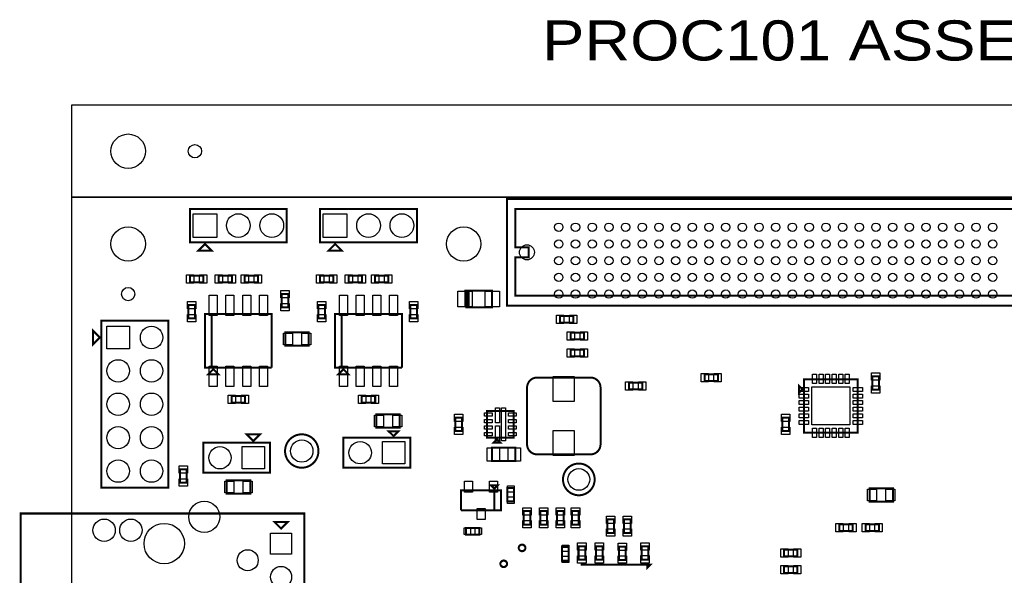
# Model space of a CAD drawing. Extents: x -205 to 7397, y 0 to 5807.
# Tile 3 of 10: x -155 to 2795, y 4143 to 5807. Entities that reach past the tile are written whole.
import ezdxf

# ---------------------------------------------------------------- set-up
doc = ezdxf.new("R2010")
doc.units = 0
for name, color, linetype in [('BG_OUTLINE', 95, 'CONTINUOUS'), ('PG_ASSEMBLY_TOP', 120, 'CONTINUOUS'), ('PIN_TOP', 140, 'CONTINUOUS')]:
    doc.layers.add(name, color=color, linetype=linetype)

msp = doc.modelspace()

# ---------------------------------------------------------------- linework, layer by layer
at = {"layer": 'BG_OUTLINE'}
msp.add_lwpolyline([(7000, 5275.59), (7000, 5551.18), (0, 5551.18), (0, 5275.59)], close=True, dxfattribs=at)
msp.add_lwpolyline([(7000, 5275.59), (0, 5275.59), (0, 2245.2355), (66.1417, 2245.2355, -0.414214), (74.0157, 2237.3615), (74.0157, 2219.645, -0.414214), (66.1417, 2211.771), (0, 2211.771), (0, 2078.59), (0, 2058.228), (66.1417, 2058.228, -0.414214), (74.0157, 2050.354), (74.0157, 2032.6375, -0.414214), (66.1417, 2024.7635), (0, 2024.7635), (0, 1732.59), (0, 275.59), (7000, 275.59)], format="xyb", dxfattribs=at)
at = {"layer": 'PG_ASSEMBLY_TOP', "const_width": 6}
for points in [[(1305, 5270.59), (3035, 5270.59), (3035, 5220.59), (3065, 5220.59), (3065, 5000.59), (3035, 5000.59), (3035, 4950.59), (1305, 4950.59), (1305, 5270.59)], [(645.1001, 5140.59), (645.1001, 5240.59), (355.1001, 5240.59), (355.1001, 5140.59), (645.1001, 5140.59)], [(1035, 5140.59), (1035, 5240.59), (745, 5240.59), (745, 5140.59), (1035, 5140.59)], [(3040, 5025.59), (3000, 5025.59), (3000, 4980.59), (1330, 4980.59), (1330, 5095.59), (1370, 5095.59), (1370, 5125.59), (1330, 5125.59), (1330, 5240.59), (2960, 5240.59), (2960, 5215.59), (3000, 5215.59), (3000, 5195.59), (3040, 5195.59), (3040, 5025.59)], [(400.1001, 5135.59), (420.1001, 5115.59), (380.1001, 5115.59), (400.1001, 5135.59)], [(790, 5135.59), (810, 5115.59), (770, 5115.59), (790, 5135.59)], [(395, 5040.59), (355, 5040.59), (355, 5020.59), (395, 5020.59), (395, 5040.59)], [(480.7838, 5040.59), (440.7838, 5040.59), (440.7838, 5020.59), (480.7838, 5020.59), (480.7838, 5040.59)], [(559.2164, 5040.59), (519.2164, 5040.59), (519.2164, 5020.59), (559.2164, 5020.59), (559.2164, 5040.59)], [(784.8999, 5040.59), (744.8999, 5040.59), (744.8999, 5020.59), (784.8999, 5020.59), (784.8999, 5040.59)], [(870.6837, 5040.59), (830.6837, 5040.59), (830.6837, 5020.59), (870.6837, 5020.59), (870.6837, 5040.59)], [(949.1163, 5040.59), (909.1163, 5040.59), (909.1163, 5020.59), (949.1163, 5020.59), (949.1163, 5040.59)], [(650, 4945.59), (650, 4985.59), (630, 4985.59), (630, 4945.59), (650, 4945.59)], [(1185, 4995.59), (1190, 4995.59), (1190, 4945.59), (1185, 4945.59), (1185, 4995.59), (1180, 4995.59), (1180, 4945.59)], [(1180, 4945.59), (1260, 4945.59), (1260, 4995.59), (1185, 4995.59)], [(370, 4912.5977), (370, 4952.5977), (350, 4952.5977), (350, 4912.5977), (370, 4912.5977)], [(759.8999, 4912.5977), (759.8999, 4952.5977), (739.8999, 4952.5977), (739.8999, 4912.5977), (759.8999, 4912.5977)], [(1014.8999, 4952.5977), (1014.8999, 4912.5977), (1034.8999, 4912.5977), (1034.8999, 4952.5977), (1014.8999, 4952.5977)], [(600, 4765.59), (600, 4925.59), (400, 4925.59), (400, 4765.59), (420, 4765.59), (420, 4925.59)], [(420, 4925.59), (420, 4765.59), (600, 4765.59)], [(989.8999, 4765.59), (989.8999, 4925.59), (789.8999, 4925.59), (789.8999, 4765.59), (809.8999, 4765.59), (809.8999, 4925.59)], [(809.8999, 4925.59), (809.8999, 4765.59), (989.8999, 4765.59)], [(90, 4405.59), (290, 4405.59), (290, 4905.59), (90, 4905.59), (90, 4405.59)], [(1503.3905, 4920), (1463.3905, 4920), (1463.3905, 4900), (1503.3905, 4900), (1503.3905, 4920)], [(85, 4855.59), (65, 4835.59), (65, 4875.59), (85, 4855.59)], [(710.9055, 4870.59), (640.9055, 4870.59), (640.9055, 4830.59), (710.9055, 4830.59), (710.9055, 4870.59)], [(1535.4805, 4869.7), (1495.4805, 4869.7), (1495.4805, 4849.7), (1535.4805, 4849.7), (1535.4805, 4869.7)], [(1535.6095, 4819.22), (1495.6095, 4819.22), (1495.6095, 4799.22), (1535.6095, 4799.22), (1535.6095, 4819.22)], [(425, 4760.59), (410, 4745.59), (440, 4745.59), (425, 4760.59)], [(814.8999, 4760.59), (799.8999, 4745.59), (829.8999, 4745.59), (814.8999, 4760.59)], [(1670, 4700.59), (1710, 4700.59), (1710, 4720.59), (1670, 4720.59), (1670, 4700.59)], [(1896.5464, 4724.937), (1936.5464, 4724.937), (1936.5464, 4744.937), (1896.5464, 4744.937), (1896.5464, 4724.937)], [(2195, 4570.59), (2355, 4570.59), (2355, 4730.59), (2195, 4730.59), (2195, 4570.59)], [(2419.5, 4699.4161), (2419.5, 4739.4161), (2399.5, 4739.4161), (2399.5, 4699.4161), (2419.5, 4699.4161)], [(2190, 4700.59), (2180, 4710.59), (2180, 4690.59), (2190, 4700.59)], [(480, 4660.59), (520, 4660.59), (520, 4680.59), (480, 4680.59), (480, 4660.59)], [(869.8999, 4660.59), (909.8999, 4660.59), (909.8999, 4680.59), (869.8999, 4680.59), (869.8999, 4660.59)], [(1325, 4555.59), (1325, 4635.59), (1245, 4635.59), (1245, 4555.59), (1325, 4555.59)], [(983.5612, 4625.59), (913.5612, 4625.59), (913.5612, 4585.59), (983.5612, 4585.59), (983.5612, 4625.59)], [(1150, 4615.59), (1150, 4575.59), (1170, 4575.59), (1170, 4615.59), (1150, 4615.59)], [(2130, 4615.59), (2130, 4575.59), (2150, 4575.59), (2150, 4615.59), (2130, 4615.59)], [(965, 4560.59), (950, 4575), (980, 4575), (965, 4560.59)], [(395, 4540.59), (395, 4450.59), (595, 4450.59), (595, 4540.59), (395, 4540.59)], [(545, 4545.59), (525, 4565.59), (565, 4565.59), (545, 4545.59)], [(815, 4555.59), (815, 4465.59), (1015, 4465.59), (1015, 4555.59), (815, 4555.59)], [(1275, 4550.59), (1265, 4540.59), (1285, 4540.59), (1275, 4550.59)], [(1330, 4525.59), (1260, 4525.59), (1260, 4485.59), (1330, 4485.59), (1330, 4525.59)], [(345, 4420.59), (345, 4460.59), (325, 4460.59), (325, 4420.59), (345, 4420.59)], [(465.4737, 4387.85), (535.4737, 4387.85), (535.4737, 4427.85), (465.4737, 4427.85), (465.4737, 4387.85)], [(1267, 4338), (1267, 4398), (1167, 4398), (1167, 4338)], [(1167, 4338), (1287, 4338), (1287, 4398), (1267, 4398), (1267, 4338)], [(1267, 4403), (1277, 4413), (1257, 4413), (1267, 4403)], [(1306, 4405), (1306, 4365), (1326, 4365), (1326, 4405), (1306, 4405)], [(2460.7528, 4403.8578), (2390.7528, 4403.8578), (2390.7528, 4363.8578), (2460.7528, 4363.8578), (2460.7528, 4403.8578)], [(1375, 4295.59), (1375, 4335.59), (1355, 4335.59), (1355, 4295.59), (1375, 4295.59)], [(1405, 4335.59), (1405, 4295.59), (1425, 4295.59), (1425, 4335.59), (1405, 4335.59)], [(1455, 4335.59), (1455, 4295.59), (1475, 4295.59), (1475, 4335.59), (1455, 4335.59)], [(1520, 4295.59), (1520, 4335.59), (1500, 4335.59), (1500, 4295.59), (1520, 4295.59)], [(698.0327, 3698.5323), (-151.9673, 3698.5323), (-151.9673, 4328.5323), (648.0327, 4328.5323)], [(648.0327, 4328.5323), (603.0327, 4328.5323), (698.0327, 4328.5323), (698.0327, 3698.5323)], [(628.0327, 4283.5323), (648.0327, 4303.5323), (608.0327, 4303.5323), (628.0327, 4283.5323)], [(1605, 4310.59), (1605, 4270.59), (1625, 4270.59), (1625, 4310.59), (1605, 4310.59)], [(1675, 4270.59), (1675, 4310.59), (1655, 4310.59), (1655, 4270.59), (1675, 4270.59)], [(1222.1206, 4285.59), (1182.1206, 4285.59), (1182.1206, 4265.59), (1222.1206, 4265.59), (1222.1206, 4285.59)], [(2340.0783, 4295.984), (2300.0783, 4295.984), (2300.0783, 4275.984), (2340.0783, 4275.984), (2340.0783, 4295.984)], [(2418.8193, 4295.984), (2378.8193, 4295.984), (2378.8193, 4275.984), (2418.8193, 4275.984), (2418.8193, 4295.984)], [(1490, 4187.795), (1490, 4227.795), (1470, 4227.795), (1470, 4187.795), (1490, 4187.795)], [(1539, 4190.5509), (1539, 4230.5509), (1519, 4230.5509), (1519, 4190.5509), (1539, 4190.5509)], [(1591.5, 4190.5627), (1591.5, 4230.5627), (1571.5, 4230.5627), (1571.5, 4190.5627), (1591.5, 4190.5627)], [(1640, 4229.6648), (1640, 4189.6648), (1660, 4189.6648), (1660, 4229.6648), (1640, 4229.6648)], [(1728, 4190.59), (1728, 4230.59), (1708, 4230.59), (1708, 4190.59), (1728, 4190.59)], [(2135, 4200.59), (2175, 4200.59), (2175, 4220.59), (2135, 4220.59), (2135, 4200.59)], [(1525, 4175.59), (1735, 4175.59), (1725, 4165.59), (1725, 4175.59)], [(2175, 4170.59), (2135, 4170.59), (2135, 4150.59), (2175, 4150.59), (2175, 4170.59)]]:
    msp.add_lwpolyline(points, dxfattribs=at)
for points in [[(1365, 4705.59), (1365, 4535.59, 0.414214), (1395, 4505.59), (1555, 4505.59, 0.414214), (1585, 4535.59), (1585, 4705.59, 0.414214), (1555, 4735.59), (1395, 4735.59, 0.414214), (1365, 4705.59)], [(740, 4515.59, 1), (640, 4515.59, 1), (740, 4515.59)], [(1567.4342, 4430.59, 1), (1472.5658, 4430.59, 1), (1567.4342, 4430.59)], [(1360, 4225.59, 1), (1340, 4225.59, 1), (1360, 4225.59)], [(1305, 4177.8938, 1), (1285, 4177.8938, 1), (1305, 4177.8938)]]:
    msp.add_lwpolyline(points, format="xyb", dxfattribs=at)
at = {"layer": 'PIN_TOP'}
for points in [[(435.6001, 5226.09), (435.6001, 5155.09), (364.6001, 5155.09), (364.6001, 5226.09)], [(825.5, 5226.09), (825.5, 5155.09), (754.5, 5155.09), (754.5, 5226.09)], [(366.7087, 5043.09), (366.7087, 5018.09), (344.7087, 5018.09), (344.7087, 5043.09)], [(405.2913, 5043.09), (405.2913, 5018.09), (383.2913, 5018.09), (383.2913, 5043.09)], [(452.4925, 5043.09), (452.4925, 5018.09), (430.4925, 5018.09), (430.4925, 5043.09)], [(491.0751, 5043.09), (491.0751, 5018.09), (469.0751, 5018.09), (469.0751, 5043.09)], [(530.9251, 5043.09), (530.9251, 5018.09), (508.9251, 5018.09), (508.9251, 5043.09)], [(569.5077, 5043.09), (569.5077, 5018.09), (547.5077, 5018.09), (547.5077, 5043.09)], [(756.6086, 5043.09), (756.6086, 5018.09), (734.6086, 5018.09), (734.6086, 5043.09)], [(795.1912, 5043.09), (795.1912, 5018.09), (773.1912, 5018.09), (773.1912, 5043.09)], [(842.3924, 5043.09), (842.3924, 5018.09), (820.3924, 5018.09), (820.3924, 5043.09)], [(880.975, 5043.09), (880.975, 5018.09), (858.975, 5018.09), (858.975, 5043.09)], [(920.825, 5043.09), (920.825, 5018.09), (898.825, 5018.09), (898.825, 5043.09)], [(959.4076, 5043.09), (959.4076, 5018.09), (937.4076, 5018.09), (937.4076, 5043.09)], [(652.5, 4973.8813), (627.5, 4973.8813), (627.5, 4995.8813), (652.5, 4995.8813)], [(1200.1615, 4947.09), (1157.1615, 4947.09), (1157.1615, 4994.09), (1200.1615, 4994.09)], [(1282.8385, 4947.09), (1239.8385, 4947.09), (1239.8385, 4994.09), (1282.8385, 4994.09)], [(372.5, 4940.889), (347.5, 4940.889), (347.5, 4962.889), (372.5, 4962.889)], [(437.0002, 4921.389), (413.0002, 4921.389), (413.0002, 4982.389), (437.0002, 4982.389)], [(487.0001, 4921.389), (463.0001, 4921.389), (463.0001, 4982.389), (487.0001, 4982.389)], [(537, 4921.389), (513, 4921.389), (513, 4982.389), (537, 4982.389)], [(586.9999, 4921.389), (562.9999, 4921.389), (562.9999, 4982.389), (586.9999, 4982.389)], [(652.5, 4935.2987), (627.5, 4935.2987), (627.5, 4957.2987), (652.5, 4957.2987)], [(762.3999, 4940.889), (737.3999, 4940.889), (737.3999, 4962.889), (762.3999, 4962.889)], [(826.9001, 4921.389), (802.9001, 4921.389), (802.9001, 4982.389), (826.9001, 4982.389)], [(876.9, 4921.389), (852.9, 4921.389), (852.9, 4982.389), (876.9, 4982.389)], [(926.8999, 4921.389), (902.8999, 4921.389), (902.8999, 4982.389), (926.8999, 4982.389)], [(976.8998, 4921.389), (952.8998, 4921.389), (952.8998, 4982.389), (976.8998, 4982.389)], [(1012.3999, 4962.889), (1037.3999, 4962.889), (1037.3999, 4940.889), (1012.3999, 4940.889)], [(372.5, 4902.3064), (347.5, 4902.3064), (347.5, 4924.3064), (372.5, 4924.3064)], [(762.3999, 4902.3064), (737.3999, 4902.3064), (737.3999, 4924.3064), (762.3999, 4924.3064)], [(1012.3999, 4924.3064), (1037.3999, 4924.3064), (1037.3999, 4902.3064), (1012.3999, 4902.3064)], [(1475.0992, 4922.5), (1475.0992, 4897.5), (1453.0992, 4897.5), (1453.0992, 4922.5)], [(1513.6818, 4922.5), (1513.6818, 4897.5), (1491.6818, 4897.5), (1491.6818, 4922.5)], [(173.5, 4822.09), (106.5, 4822.09), (106.5, 4889.09), (173.5, 4889.09)], [(661.8465, 4868.09), (661.8465, 4833.09), (634.8465, 4833.09), (634.8465, 4868.09)], [(716.9645, 4868.09), (716.9645, 4833.09), (689.9645, 4833.09), (689.9645, 4868.09)], [(1507.1892, 4872.2), (1507.1892, 4847.2), (1485.1892, 4847.2), (1485.1892, 4872.2)], [(1545.7718, 4872.2), (1545.7718, 4847.2), (1523.7718, 4847.2), (1523.7718, 4872.2)], [(1507.3182, 4821.72), (1507.3182, 4796.72), (1485.3182, 4796.72), (1485.3182, 4821.72)], [(1545.9008, 4821.72), (1545.9008, 4796.72), (1523.9008, 4796.72), (1523.9008, 4821.72)], [(437.0002, 4708.791), (413.0002, 4708.791), (413.0002, 4769.791), (437.0002, 4769.791)], [(487.0001, 4708.791), (463.0001, 4708.791), (463.0001, 4769.791), (487.0001, 4769.791)], [(537, 4708.791), (513, 4708.791), (513, 4769.791), (537, 4769.791)], [(586.9999, 4708.791), (562.9999, 4708.791), (562.9999, 4769.791), (586.9999, 4769.791)], [(826.9001, 4708.791), (802.9001, 4708.791), (802.9001, 4769.791), (826.9001, 4769.791)], [(876.9, 4708.791), (852.9, 4708.791), (852.9, 4769.791), (876.9, 4769.791)], [(926.8999, 4708.791), (902.8999, 4708.791), (902.8999, 4769.791), (926.8999, 4769.791)], [(976.8998, 4708.791), (952.8998, 4708.791), (952.8998, 4769.791), (976.8998, 4769.791)], [(2422, 4727.7074), (2397, 4727.7074), (2397, 4749.7074), (2422, 4749.7074)], [(1443.5, 4738.7985), (1506.5, 4738.7985), (1506.5, 4663.7985), (1443.5, 4663.7985)], [(1659.7087, 4698.09), (1659.7087, 4723.09), (1681.7087, 4723.09), (1681.7087, 4698.09)], [(1698.2913, 4698.09), (1698.2913, 4723.09), (1720.2913, 4723.09), (1720.2913, 4698.09)], [(1886.2551, 4722.437), (1886.2551, 4747.437), (1908.2551, 4747.437), (1908.2551, 4722.437)], [(1924.8377, 4722.437), (1924.8377, 4747.437), (1946.8377, 4747.437), (1946.8377, 4722.437)], [(2231.7875, 4717.2985), (2219.7875, 4717.2985), (2219.7875, 4745.2985), (2231.7875, 4745.2985)], [(2251.4725, 4717.2985), (2239.4725, 4717.2985), (2239.4725, 4745.2985), (2251.4725, 4745.2985)], [(2271.1575, 4717.2985), (2259.1575, 4717.2985), (2259.1575, 4745.2985), (2271.1575, 4745.2985)], [(2290.8425, 4717.2985), (2278.8425, 4717.2985), (2278.8425, 4745.2985), (2290.8425, 4745.2985)], [(2310.5275, 4717.2985), (2298.5275, 4717.2985), (2298.5275, 4745.2985), (2310.5275, 4745.2985)], [(2330.2125, 4717.2985), (2318.2125, 4717.2985), (2318.2125, 4745.2985), (2330.2125, 4745.2985)], [(2180.2915, 4693.8025), (2180.2915, 4705.8025), (2208.2915, 4705.8025), (2208.2915, 4693.8025)], [(2218, 4593.59), (2218, 4707.59), (2332, 4707.59), (2332, 4593.59)], [(2341.7085, 4693.8025), (2341.7085, 4705.8025), (2369.7085, 4705.8025), (2369.7085, 4693.8025)], [(2422, 4689.1248), (2397, 4689.1248), (2397, 4711.1248), (2422, 4711.1248)], [(469.7087, 4658.09), (469.7087, 4683.09), (491.7087, 4683.09), (491.7087, 4658.09)], [(508.2913, 4658.09), (508.2913, 4683.09), (530.2913, 4683.09), (530.2913, 4658.09)], [(859.6086, 4658.09), (859.6086, 4683.09), (881.6086, 4683.09), (881.6086, 4658.09)], [(898.1912, 4658.09), (898.1912, 4683.09), (920.1912, 4683.09), (920.1912, 4658.09)], [(2180.2915, 4674.1175), (2180.2915, 4686.1175), (2208.2915, 4686.1175), (2208.2915, 4674.1175)], [(2180.2915, 4654.4325), (2180.2915, 4666.4325), (2208.2915, 4666.4325), (2208.2915, 4654.4325)], [(2341.7085, 4674.1175), (2341.7085, 4686.1175), (2369.7085, 4686.1175), (2369.7085, 4674.1175)], [(2341.7085, 4654.4325), (2341.7085, 4666.4325), (2369.7085, 4666.4325), (2369.7085, 4654.4325)], [(1282.1418, 4599.6647), (1270.1418, 4599.6647), (1270.1418, 4644.6647), (1282.1418, 4644.6647)], [(1299.8582, 4546.59), (1287.8582, 4546.59), (1287.8582, 4644.59), (1299.8582, 4644.59)], [(2180.2915, 4634.7475), (2180.2915, 4646.7475), (2208.2915, 4646.7475), (2208.2915, 4634.7475)], [(2341.7085, 4634.7475), (2341.7085, 4646.7475), (2369.7085, 4646.7475), (2369.7085, 4634.7475)], [(934.5022, 4623.09), (934.5022, 4588.09), (907.5022, 4588.09), (907.5022, 4623.09)], [(989.6202, 4623.09), (989.6202, 4588.09), (962.6202, 4588.09), (962.6202, 4623.09)], [(1147.5, 4625.8813), (1172.5, 4625.8813), (1172.5, 4603.8813), (1147.5, 4603.8813)], [(1260.5749, 4620.1175), (1237.5749, 4620.1175), (1237.5749, 4630.1175), (1260.5749, 4630.1175)], [(1260.5749, 4600.4325), (1237.5749, 4600.4325), (1237.5749, 4610.4325), (1260.5749, 4610.4325)], [(1332.4251, 4620.1175), (1309.4251, 4620.1175), (1309.4251, 4630.1175), (1332.4251, 4630.1175)], [(1332.4251, 4600.4325), (1309.4251, 4600.4325), (1309.4251, 4610.4325), (1332.4251, 4610.4325)], [(2127.5, 4625.8813), (2152.5, 4625.8813), (2152.5, 4603.8813), (2127.5, 4603.8813)], [(2180.2915, 4615.0625), (2180.2915, 4627.0625), (2208.2915, 4627.0625), (2208.2915, 4615.0625)], [(2180.2915, 4595.3775), (2180.2915, 4607.3775), (2208.2915, 4607.3775), (2208.2915, 4595.3775)], [(2341.7085, 4615.0625), (2341.7085, 4627.0625), (2369.7085, 4627.0625), (2369.7085, 4615.0625)], [(2341.7085, 4595.3775), (2341.7085, 4607.3775), (2369.7085, 4607.3775), (2369.7085, 4595.3775)], [(1147.5, 4587.2987), (1172.5, 4587.2987), (1172.5, 4565.2987), (1147.5, 4565.2987)], [(1260.5749, 4580.7475), (1237.5749, 4580.7475), (1237.5749, 4590.7475), (1260.5749, 4590.7475)], [(1282.1418, 4546.5152), (1270.1418, 4546.5152), (1270.1418, 4591.5152), (1282.1418, 4591.5152)], [(1332.4251, 4580.7475), (1309.4251, 4580.7475), (1309.4251, 4590.7475), (1332.4251, 4590.7475)], [(1443.5, 4577.3815), (1506.5, 4577.3815), (1506.5, 4502.3815), (1443.5, 4502.3815)], [(2127.5, 4587.2987), (2152.5, 4587.2987), (2152.5, 4565.2987), (2127.5, 4565.2987)], [(2231.7875, 4555.8815), (2219.7875, 4555.8815), (2219.7875, 4583.8815), (2231.7875, 4583.8815)], [(2251.4725, 4555.8815), (2239.4725, 4555.8815), (2239.4725, 4583.8815), (2251.4725, 4583.8815)], [(2271.1575, 4555.8815), (2259.1575, 4555.8815), (2259.1575, 4583.8815), (2271.1575, 4583.8815)], [(2290.8425, 4555.8815), (2278.8425, 4555.8815), (2278.8425, 4583.8815), (2290.8425, 4583.8815)], [(2310.5275, 4555.8815), (2298.5275, 4555.8815), (2298.5275, 4583.8815), (2310.5275, 4583.8815)], [(2330.2125, 4555.8815), (2318.2125, 4555.8815), (2318.2125, 4583.8815), (2330.2125, 4583.8815)], [(931.4999, 4477.09), (931.4999, 4544.09), (998.4999, 4544.09), (998.4999, 4477.09)], [(1260.5749, 4561.0625), (1237.5749, 4561.0625), (1237.5749, 4571.0625), (1260.5749, 4571.0625)], [(1332.4251, 4561.0625), (1309.4251, 4561.0625), (1309.4251, 4571.0625), (1332.4251, 4571.0625)], [(511.4999, 4462.09), (511.4999, 4529.09), (578.4999, 4529.09), (578.4999, 4462.09)], [(1282.004, 4525.59), (1282.004, 4485.59), (1245.004, 4485.59), (1245.004, 4525.59)], [(1344.996, 4525.59), (1344.996, 4485.59), (1307.996, 4485.59), (1307.996, 4525.59)], [(347.5, 4448.8813), (322.5, 4448.8813), (322.5, 4470.8813), (347.5, 4470.8813)], [(347.5, 4410.2987), (322.5, 4410.2987), (322.5, 4432.2987), (347.5, 4432.2987)], [(459.4147, 4390.35), (459.4147, 4425.35), (486.4147, 4425.35), (486.4147, 4390.35)], [(514.5327, 4390.35), (514.5327, 4425.35), (541.5327, 4425.35), (541.5327, 4390.35)], [(1177.5985, 4425.8385), (1201.5985, 4425.8385), (1201.5985, 4392.8385), (1177.5985, 4392.8385)], [(1252.4015, 4425.8385), (1276.4015, 4425.8385), (1276.4015, 4392.8385), (1252.4015, 4392.8385)], [(1306, 4411.0354), (1326, 4411.0354), (1326, 4392.0354), (1306, 4392.0354)], [(2411.6938, 4401.3578), (2411.6938, 4366.3578), (2384.6938, 4366.3578), (2384.6938, 4401.3578)], [(2466.8118, 4401.3578), (2466.8118, 4366.3578), (2439.8118, 4366.3578), (2439.8118, 4401.3578)], [(1306, 4377.9646), (1326, 4377.9646), (1326, 4358.9646), (1306, 4358.9646)], [(1215, 4343.1615), (1239, 4343.1615), (1239, 4310.1615), (1215, 4310.1615)], [(1377.5, 4323.8813), (1352.5, 4323.8813), (1352.5, 4345.8813), (1377.5, 4345.8813)], [(1402.5, 4345.8813), (1427.5, 4345.8813), (1427.5, 4323.8813), (1402.5, 4323.8813)], [(1452.5, 4345.8813), (1477.5, 4345.8813), (1477.5, 4323.8813), (1452.5, 4323.8813)], [(1522.5, 4323.8813), (1497.5, 4323.8813), (1497.5, 4345.8813), (1522.5, 4345.8813)], [(1377.5, 4285.2987), (1352.5, 4285.2987), (1352.5, 4307.2987), (1377.5, 4307.2987)], [(1402.5, 4307.2987), (1427.5, 4307.2987), (1427.5, 4285.2987), (1402.5, 4285.2987)], [(1452.5, 4307.2987), (1477.5, 4307.2987), (1477.5, 4285.2987), (1452.5, 4285.2987)], [(1522.5, 4285.2987), (1497.5, 4285.2987), (1497.5, 4307.2987), (1522.5, 4307.2987)], [(1602.5, 4320.8813), (1627.5, 4320.8813), (1627.5, 4298.8813), (1602.5, 4298.8813)], [(1677.5, 4298.8813), (1652.5, 4298.8813), (1652.5, 4320.8813), (1677.5, 4320.8813)], [(1195.0852, 4285.59), (1195.0852, 4265.59), (1176.0852, 4265.59), (1176.0852, 4285.59)], [(1228.156, 4285.59), (1228.156, 4265.59), (1209.156, 4265.59), (1209.156, 4285.59)], [(1602.5, 4282.2987), (1627.5, 4282.2987), (1627.5, 4260.2987), (1602.5, 4260.2987)], [(1677.5, 4260.2987), (1652.5, 4260.2987), (1652.5, 4282.2987), (1677.5, 4282.2987)], [(2311.787, 4298.484), (2311.787, 4273.484), (2289.787, 4273.484), (2289.787, 4298.484)], [(2350.3696, 4298.484), (2350.3696, 4273.484), (2328.3696, 4273.484), (2328.3696, 4298.484)], [(2390.528, 4298.484), (2390.528, 4273.484), (2368.528, 4273.484), (2368.528, 4298.484)], [(2429.1106, 4298.484), (2429.1106, 4273.484), (2407.1106, 4273.484), (2407.1106, 4298.484)], [(596.5327, 4270.0323), (659.5327, 4270.0323), (659.5327, 4207.0323), (596.5327, 4207.0323)], [(1490, 4214.8304), (1470, 4214.8304), (1470, 4233.8304), (1490, 4233.8304)], [(1541.5, 4218.8422), (1516.5, 4218.8422), (1516.5, 4240.8422), (1541.5, 4240.8422)], [(1594, 4218.854), (1569, 4218.854), (1569, 4240.854), (1594, 4240.854)], [(1637.5, 4239.9561), (1662.5, 4239.9561), (1662.5, 4217.9561), (1637.5, 4217.9561)], [(1730.5, 4218.8813), (1705.5, 4218.8813), (1705.5, 4240.8813), (1730.5, 4240.8813)], [(2124.7087, 4198.09), (2124.7087, 4223.09), (2146.7087, 4223.09), (2146.7087, 4198.09)], [(2163.2913, 4198.09), (2163.2913, 4223.09), (2185.2913, 4223.09), (2185.2913, 4198.09)], [(1490, 4181.7596), (1470, 4181.7596), (1470, 4200.7596), (1490, 4200.7596)], [(1541.5, 4180.2596), (1516.5, 4180.2596), (1516.5, 4202.2596), (1541.5, 4202.2596)], [(1594, 4180.2714), (1569, 4180.2714), (1569, 4202.2714), (1594, 4202.2714)], [(1637.5, 4201.3735), (1662.5, 4201.3735), (1662.5, 4179.3735), (1637.5, 4179.3735)], [(1730.5, 4180.2987), (1705.5, 4180.2987), (1705.5, 4202.2987), (1730.5, 4202.2987)], [(2146.7087, 4173.09), (2146.7087, 4148.09), (2124.7087, 4148.09), (2124.7087, 4173.09)], [(2185.2913, 4173.09), (2185.2913, 4148.09), (2163.2913, 4148.09), (2163.2913, 4173.09)]]:
    msp.add_lwpolyline(points, close=True, dxfattribs=at)
for centre, radius in [((170, 5413.385), 51.5), ((370, 5413.385), 20), ((500.1001, 5190.59), 35.5), ((600.1001, 5190.59), 35.5), ((890, 5190.59), 35.5), ((990, 5190.59), 35.5), ((1460.0015, 5185.5899), 12.5), ((1510.0014, 5185.5899), 12.5), ((1560.0013, 5185.5899), 12.5), ((1610.0012, 5185.5899), 12.5), ((1660.0011, 5185.5899), 12.5), ((1710.001, 5185.5899), 12.5), ((1760.0009, 5185.5899), 12.5), ((1810.0008, 5185.5899), 12.5), ((1860.0007, 5185.5899), 12.5), ((1910.0006, 5185.5899), 12.5), ((1960.0005, 5185.5899), 12.5), ((2010.0004, 5185.5899), 12.5), ((2060.0003, 5185.5899), 12.5), ((2110.0002, 5185.5899), 12.5), ((2160.0001, 5185.5899), 12.5), ((2210, 5185.5899), 12.5), ((2259.9999, 5185.5899), 12.5), ((2309.9998, 5185.5899), 12.5), ((2359.9997, 5185.5899), 12.5), ((2409.9996, 5185.5899), 12.5), ((2459.9995, 5185.5899), 12.5), ((2509.9994, 5185.5899), 12.5), ((2559.9993, 5185.5899), 12.5), ((2609.9992, 5185.5899), 12.5), ((2659.9991, 5185.5899), 12.5), ((2709.999, 5185.5899), 12.5), ((2759.9989, 5185.5899), 12.5), ((170, 5135.59), 51.5), ((1175, 5135.59), 51.5), ((1364.5292, 5110.59), 22.5), ((1460.0015, 5135.59), 12.5), ((1510.0014, 5135.59), 12.5), ((1560.0013, 5135.59), 12.5), ((1610.0012, 5135.59), 12.5), ((1660.0011, 5135.59), 12.5), ((1710.001, 5135.59), 12.5), ((1760.0009, 5135.59), 12.5), ((1810.0008, 5135.59), 12.5), ((1860.0007, 5135.59), 12.5), ((1910.0006, 5135.59), 12.5), ((1960.0005, 5135.59), 12.5), ((2010.0004, 5135.59), 12.5), ((2060.0003, 5135.59), 12.5), ((2110.0002, 5135.59), 12.5), ((2160.0001, 5135.59), 12.5), ((2210, 5135.59), 12.5), ((2259.9999, 5135.59), 12.5), ((2309.9998, 5135.59), 12.5), ((2359.9997, 5135.59), 12.5), ((2409.9996, 5135.59), 12.5), ((2459.9995, 5135.59), 12.5), ((2509.9994, 5135.59), 12.5), ((2559.9993, 5135.59), 12.5), ((2609.9992, 5135.59), 12.5), ((2659.9991, 5135.59), 12.5), ((2709.999, 5135.59), 12.5), ((2759.9989, 5135.59), 12.5), ((1460.0015, 5085.5901), 12.5), ((1510.0014, 5085.5901), 12.5), ((1560.0013, 5085.5901), 12.5), ((1610.0012, 5085.5901), 12.5), ((1660.0011, 5085.5901), 12.5), ((1710.001, 5085.5901), 12.5), ((1760.0009, 5085.5901), 12.5), ((1810.0008, 5085.5901), 12.5), ((1860.0007, 5085.5901), 12.5), ((1910.0006, 5085.5901), 12.5), ((1960.0005, 5085.5901), 12.5), ((2010.0004, 5085.5901), 12.5), ((2060.0003, 5085.5901), 12.5), ((2110.0002, 5085.5901), 12.5), ((2160.0001, 5085.5901), 12.5), ((2210, 5085.5901), 12.5), ((2259.9999, 5085.5901), 12.5), ((2309.9998, 5085.5901), 12.5), ((2359.9997, 5085.5901), 12.5), ((2409.9996, 5085.5901), 12.5), ((2459.9995, 5085.5901), 12.5), ((2509.9994, 5085.5901), 12.5), ((2559.9993, 5085.5901), 12.5), ((2609.9992, 5085.5901), 12.5), ((2659.9991, 5085.5901), 12.5), ((2709.999, 5085.5901), 12.5), ((2759.9989, 5085.5901), 12.5), ((1460.0015, 5035.5902), 12.5), ((1510.0014, 5035.5902), 12.5), ((1560.0013, 5035.5902), 12.5), ((1610.0012, 5035.5902), 12.5), ((1660.0011, 5035.5902), 12.5), ((1710.001, 5035.5902), 12.5), ((1760.0009, 5035.5902), 12.5), ((1810.0008, 5035.5902), 12.5), ((1860.0007, 5035.5902), 12.5), ((1910.0006, 5035.5902), 12.5), ((1960.0005, 5035.5902), 12.5), ((2010.0004, 5035.5902), 12.5), ((2060.0003, 5035.5902), 12.5), ((2110.0002, 5035.5902), 12.5), ((2160.0001, 5035.5902), 12.5), ((2210, 5035.5902), 12.5), ((2259.9999, 5035.5902), 12.5), ((2309.9998, 5035.5902), 12.5), ((2359.9997, 5035.5902), 12.5), ((2409.9996, 5035.5902), 12.5), ((2459.9995, 5035.5902), 12.5), ((2509.9994, 5035.5902), 12.5), ((2559.9993, 5035.5902), 12.5), ((2609.9992, 5035.5902), 12.5), ((2659.9991, 5035.5902), 12.5), ((2709.999, 5035.5902), 12.5), ((2759.9989, 5035.5902), 12.5), ((170, 4985.59), 20), ((1460.0015, 4985.5903), 12.5), ((1510.0014, 4985.5903), 12.5), ((1560.0013, 4985.5903), 12.5), ((1610.0012, 4985.5903), 12.5), ((1660.0011, 4985.5903), 12.5), ((1710.001, 4985.5903), 12.5), ((1760.0009, 4985.5903), 12.5), ((1810.0008, 4985.5903), 12.5), ((1860.0007, 4985.5903), 12.5), ((1910.0006, 4985.5903), 12.5), ((1960.0005, 4985.5903), 12.5), ((2010.0004, 4985.5903), 12.5), ((2060.0003, 4985.5903), 12.5), ((2110.0002, 4985.5903), 12.5), ((2160.0001, 4985.5903), 12.5), ((2210, 4985.5903), 12.5), ((2259.9999, 4985.5903), 12.5), ((2309.9998, 4985.5903), 12.5), ((2359.9997, 4985.5903), 12.5), ((2409.9996, 4985.5903), 12.5), ((2459.9995, 4985.5903), 12.5), ((2509.9994, 4985.5903), 12.5), ((2559.9993, 4985.5903), 12.5), ((2609.9992, 4985.5903), 12.5), ((2659.9991, 4985.5903), 12.5), ((2709.999, 4985.5903), 12.5), ((2759.9989, 4985.5903), 12.5), ((240, 4855.59), 33.5), ((140, 4755.59), 33.5), ((240, 4755.59), 33.5), ((140, 4655.59), 33.5), ((240, 4655.59), 33.5), ((140, 4555.59), 33.5), ((240, 4555.59), 33.5), ((690, 4515.59), 33.5), ((865.0001, 4510.59), 33.5), ((445.0001, 4495.59), 33.5), ((140, 4455.59), 33.5), ((240, 4455.59), 33.5), ((1520, 4430.59), 32.5), ((398.0327, 4318.5323), 46.5), ((98.0327, 4278.2956), 33.5), ((178.0327, 4278.2956), 33.5), ((278.0327, 4238.5323), 60.5), ((528.0327, 4188.5323), 31.5), ((1350, 4225.59), 9), ((628.0327, 4138.5323), 31.5), ((1295, 4177.8938), 9)]:
    msp.add_circle(centre, radius, dxfattribs=at)

# ---------------------------------------------------------------- texts
at = {"layer": 'PG_ASSEMBLY_TOP', "width": 1.183333}
msp.add_text('PROC101 ASSEMBLY TOP REV D', height=120, dxfattribs=at).set_placement((1410, 5685))

doc.saveas('drawing.dxf')
